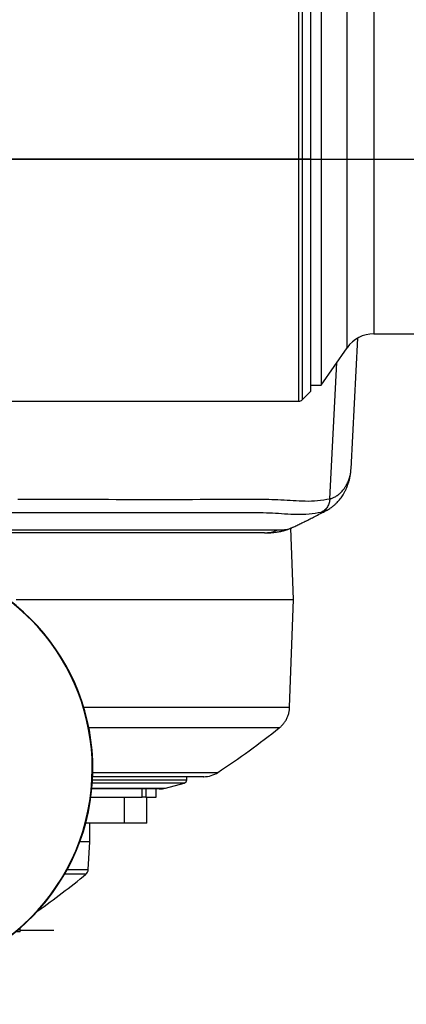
# Model space of a CAD drawing. Extents: x 0 to 16820, y 0 to 11880.
# Tile 42 of 78: x 8348 to 8586, y 5988 to 6594. Entities that reach past the tile are written whole.
import ezdxf

# ---------------------------------------------------------------- set-up
doc = ezdxf.new("R2010")
doc.units = 0
doc.header["$LTSCALE"] = 20
doc.layers.get('0').update_dxf_attribs({"linetype": 'CONTINUOUS'})
doc.styles.add('SLDTEXTSTYLE0', font='TXT', dxfattribs={"width": 0.605})
doc.dimstyles.new('SLDDIMSTYLE0', dxfattribs={"dimtxt": 100, "dimasz": 100, "dimexe": 0, "dimexo": 0.0625, "dimgap": 25, "dimtad": 1, "dimdec": 1, "dimrnd": 1e-09, "dimzin": 12, "dimtxsty": 'SLDTEXTSTYLE0', "dimsah": 1, "dimcen": 0, "dimazin": 3, "dimtfac": 1, "dimtofl": 0, "dimtmove": 0, "dimatfit": 3, "dimtolj": 1, "dimtzin": 12})
doc.dimstyles.new('SLDDIMSTYLE1', dxfattribs={"dimtxt": 100, "dimasz": 100, "dimexe": 0, "dimexo": 0.0625, "dimgap": 25, "dimtad": 1, "dimdec": 4, "dimlfac": 20, "dimzin": 12, "dimtxsty": 'SLDTEXTSTYLE0', "dimsah": 1, "dimcen": 0.09, "dimadec": 1, "dimazin": 3, "dimtfac": 1, "dimtofl": 0, "dimtmove": 0, "dimatfit": 3, "dimtolj": 1, "dimtzin": 12})

# ---------------------------------------------------------------- blocks, each defined once
blk = doc.blocks.new('_D')
at = {"color": 7, "linetype": 'CONTINUOUS'}
blk.add_line((10599.79, 8574.46), (7791.16, 6507.87), dxfattribs=at)
blk.add_solid([(10599.79, 8574.46), (10510.36, 8527.27), (10528.14, 8503.11)], dxfattribs=at)
at = {"color": 7, "linetype": 'CONTINUOUS', "insert": (8954.78, 7524), "char_height": 100, "attachment_point": 1, "rotation": 36.34556, "style": 'SLDTEXTSTYLE0'}
blk.add_mtext('R3487', dxfattribs=at)
blk = doc.blocks.new('_D_1')
at = {"color": 7, "linetype": 'CONTINUOUS'}
for q in [(9232.57, 8882.9), (7791.16, 6507.87)]:
    blk.add_line((8490.54, 7660.25), q, dxfattribs=at)
blk.add_solid([(8490.54, 7660.25), (8555.25, 7737.96), (8529.6, 7753.52)], dxfattribs=at)
at = {"color": 7, "linetype": 'CONTINUOUS', "insert": (8912.41, 8603.77), "char_height": 100, "attachment_point": 1, "rotation": 58.74645, "style": 'SLDTEXTSTYLE0'}
blk.add_mtext('R1348', dxfattribs=at)
blk = doc.blocks.new('_D_2')
at = {"color": 7, "linetype": 'CONTINUOUS'}
for p, q in [((4317.75, 7120.33), (3817.21, 7208.59)), ((7831.16, 6507.87), (11826.43, 6507.87))]:
    blk.add_line(p, q, dxfattribs=at)
blk.add_arc((7791.16, 6507.87), 4005.26, 0, 170, dxfattribs=at)
for points in [[(3846.75, 7203.38), (3880.08, 7298.85), (3850.61, 7304.42)], [(11796.43, 6507.87), (11810.18, 6608.05), (11780.18, 6607.68)]]:
    blk.add_solid(points, dxfattribs=at)
at = {"color": 7, "linetype": 'CONTINUOUS', "insert": (8009.94, 10638.69), "char_height": 100, "attachment_point": 1, "rotation": 355, "style": 'SLDTEXTSTYLE0'}
blk.add_mtext('170°', dxfattribs=at)
blk = doc.blocks.new('_D_3')
at = {"color": 7, "linetype": 'CONTINUOUS'}
for p, q in [((7831.16, 6507.87), (11819.08, 6507.87)), ((4317.75, 5895.41), (3824.45, 5808.43))]:
    blk.add_line(p, q, dxfattribs=at)
blk.add_arc((7791.16, 6507.87), 3997.91, 190, 0, dxfattribs=at)
for points in [[(11789.08, 6507.87), (11772.83, 6408.07), (11802.82, 6407.69)], [(3853.99, 5813.64), (3857.85, 5712.6), (3887.32, 5718.17)]]:
    blk.add_solid(points, dxfattribs=at)
at = {"color": 7, "linetype": 'CONTINUOUS', "insert": (7986.83, 2641.21), "char_height": 100, "attachment_point": 1, "rotation": 5, "style": 'SLDTEXTSTYLE0'}
blk.add_mtext('170°', dxfattribs=at)

msp = doc.modelspace()

# ---------------------------------------------------------------- linework, layer by layer
at = {"color": 8, "linetype": 'CONTINUOUS'}
for p, q in [((8519.9221049, 6507.8716374), (8519.9221049, 6651.7601556)), ((8522.0433747, 6650.763864), (8522.0433747, 6507.8716374)), ((8549.7505938, 6391.8431646), (8549.7505938, 6619.2343852)), ((8566.1336456, 6613.2516361), (8566.1336456, 6400.3716356)), ((8519.9221049, 6507.8716374), (8334.4784056, 6507.8716374)), ((8522.0433747, 6507.8716374), (8519.9221049, 6507.8716374)), ((8519.9221049, 6358.8716334), (8519.9221049, 6507.8716374)), ((8522.0433747, 6507.8716374), (8522.0433747, 6359.7503102)), ((8527.1647249, 6507.8716374), (8522.0433747, 6507.8716374)), ((8539.0701567, 6298.8966203), (8543.3739697, 6382.7363795)), ((8536.8214523, 6291.6692293), (8533.7773238, 6290.4984898)), ((8392.8867851, 6125.9082055), (8450.9147083, 6125.9082055)), ((8392.5193821, 6120.87811), (8437.8140246, 6120.87811)), ((8449.4300758, 6123.9757335), (8392.7688276, 6123.9757335)), ((8423.4139596, 6115.3716243), (8423.4139596, 6120.3716493)), ((8425.764588, 6120.3716493), (8425.764588, 6115.3716243)), ((8388.8260995, 6067.8603149), (8375.6681358, 6067.8603149)), ((8377.2781764, 6070.7347191), (8390.2730023, 6070.7347191)), ((8367.1646987, 6033.3716369), (8367.1646987, 6033.3616233))]:
    msp.add_line(p, q, dxfattribs=at)
at = {"color": 7, "linetype": 'CONTINUOUS'}
for p, q in [((8527.1647249, 6645.3818029), (8527.1647249, 6507.8716374)), ((8533.6657439, 6641.443888), (8533.6657439, 6368.8716388)), ((8527.1647249, 6507.8716374), (8527.1647249, 6364.8716307)), ((8566.1336456, 6400.3716356), (8805.6032335, 6400.3716356)), ((8552.1061693, 6317.2468639), (8556.3279067, 6397.8028617)), ((8533.6657439, 6368.8716388), (8549.7505938, 6391.8431646)), ((8527.1647249, 6368.8716388), (8533.6657439, 6368.8716388)), ((8522.0433747, 6359.7503102), (8527.1647249, 6364.8716307)), ((8065.1811336, 6358.8716334), (8519.9221049, 6358.8716334)), ((8552.0755325, 6316.8436683), (8552.1002089, 6317.2471768)), ((8537.0061074, 6291.7402482), (8536.8214523, 6291.6692293)), ((8498.7355744, 6277.8716332), (8499.7761522, 6277.9863572)), ((8516.6282331, 6236.8716395), (8515.0953208, 6280.7692534)), ((8516.8113981, 6281.629557), (8516.8674265, 6281.6550976)), ((8345.9348355, 6236.8716395), (8516.6282331, 6236.8716395)), ((8514.3135463, 6170.5863571), (8516.6282331, 6236.8716395)), ((8450.9147083, 6125.9082055), (8450.9147083, 6127.8716421)), ((8433.9490806, 6120.3716493), (8392.5600325, 6120.3716493)), ((8423.4931146, 6115.3716243), (8423.4931146, 6120.3716493)), ((8432.1646963, 6115.3716243), (8432.1646963, 6120.3716493)), ((8437.8140246, 6120.87811), (8449.4300758, 6123.9757335)), ((8391.8912088, 6115.3716243), (8423.4139596, 6115.3716243)), ((8412.5600134, 6099.3716514), (8412.5600134, 6115.3716243)), ((8423.4931146, 6115.3716243), (8423.4139596, 6115.3716243)), ((8425.764588, 6115.3716243), (8423.4931146, 6115.3716243)), ((8425.764588, 6115.3716243), (8432.1646963, 6115.3716243)), ((8426.4109408, 6099.3716514), (8426.4109408, 6115.3716243)), ((8412.3289858, 6099.3716514), (8388.6873399, 6099.3716514)), ((8391.1647474, 6087.7499378), (8391.1647474, 6099.3716514)), ((8412.5600134, 6099.3716514), (8412.3289858, 6099.3716514)), ((8426.4109408, 6099.3716514), (8412.5600134, 6099.3716514)), ((8391.1647474, 6087.7499378), (8384.9997793, 6087.7499378)), ((8390.2730023, 6070.7347191), (8391.1647474, 6087.7499378)), ((8348.294643, 6032.3716498), (8345.583347, 6032.3716498)), ((8348.294643, 6032.3716498), (8348.3770763, 6034.7329772)), ((8348.3292137, 6033.3616233), (8367.1646987, 6033.3616233)), ((8348.3295714, 6033.3716369), (8367.1646987, 6033.3716369)), ((8367.1646987, 6033.3716369), (8369.1647326, 6033.3716369)), ((8367.1646987, 6033.3616233), (8369.1647326, 6033.3616233)), ((8369.1647326, 6033.3716369), (8369.1647326, 6033.3616233))]:
    msp.add_line(p, q, dxfattribs=at)
for centre, radius, start, end in [((7791.1647235, 6507.8716374), 3487, 190, 170), ((7791.1647235, 6507.8716374), 1348, 190, 170), ((8566.1336397, 6380.3716374), 20, 90, 145), ((8519.9220828, 6361.8716374), 3, 270, 315), ((8262.9323965, 6132.8776742), 130.0060844, 270.0514433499, 83.0799805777), ((8263.0918748, 6132.8776313), 130.0060415, 270.0514143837, 83.1332053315), ((8262.7790847, 6132.928572), 129.9520852, 359.9748975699, 83.0292751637), ((8262.7982016, 6132.8045973), 129.9329731, 270.0301015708, 0.0295622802), ((8448.9147235, 6125.908194), 2, 284.9314171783, 0), ((8461.3850371, 6143.8717652), 16.0001231, 269.9997931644, 303.3206126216), ((8433.9490684, 6135.3716374), 15, 270, 284.9314171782), ((8096.2559441, 6421.9986846), 459.3596543, 304.9288368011, 309.5616944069), ((8386.2784759, 6070.9440651), 4, 309.561694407, 357)]:
    msp.add_arc(centre, radius, start, end, dxfattribs=at)
for points, knots in [([(8536.8160878, 6291.6193849), (8537.5819157, 6292.0448543), (8539.0296238, 6292.8491547), (8540.8774977, 6294.1973399), (8542.3702956, 6295.4688919), (8543.5590354, 6296.6318418), (8544.5713691, 6297.7380644), (8545.5157423, 6298.8855883), (8546.4083398, 6300.0929169), (8547.1461008, 6301.2069478), (8547.7340346, 6302.1812592), (8548.1792982, 6302.9740842), (8548.568113, 6303.7154577), (8548.9053543, 6304.4008463), (8549.228246, 6305.0978788), (8549.5852163, 6305.9202579), (8550.0123159, 6306.9942905), (8550.504862, 6308.396069), (8551.0196061, 6310.1310315), (8551.5028675, 6312.2020835), (8551.9104321, 6314.6044325), (8552.0376571, 6316.325477), (8552.1053349, 6317.2409928)], [0, 0, 0, 0, 0.077341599, 0.1462052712, 0.206634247, 0.2586570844, 0.3066614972, 0.3550327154, 0.403777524, 0.452898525, 0.4844807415, 0.5136177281, 0.5403116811, 0.5645595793, 0.5863639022, 0.6126044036, 0.6497725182, 0.6978741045, 0.7569208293, 0.8269272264, 0.9079333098, 1, 1, 1, 1]), ([(8516.9050966, 6281.5774328), (8517.7128262, 6281.9720331), (8519.3492086, 6282.7714555), (8521.6706579, 6283.9167963), (8523.6964262, 6284.922704), (8525.3807193, 6285.7644253), (8527.3622484, 6286.7601124), (8529.9611698, 6288.0771043), (8533.343969, 6289.8103362), (8535.7605305, 6291.0744519), (8537.0118295, 6291.7290128)], [0, 0, 0, 0, 0.1307105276, 0.2648069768, 0.3706451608, 0.4486258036, 0.5181176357, 0.6562003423, 0.8219800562, 1, 1, 1, 1]), ([(8498.7355744, 6277.8716332), (8496.9720046, 6277.8716332), (8493.4449123, 6277.8716332), (8476.3990566, 6277.8716332), (8428.7368616, 6277.8716332), (8366.8744592, 6277.8716332), (8317.8471567, 6277.8716332), (8298.5191671, 6277.8716332), (8295.5473938, 6277.8716332), (8294.0615092, 6277.8716332)], [0, 0, 0, 0, 0.0252250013, 0.0504493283, 0.2522424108, 0.7211585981, 0.9556168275, 0.9778084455, 1, 1, 1, 1]), ([(8499.7852718, 6277.9003179), (8500.4722253, 6277.9183829), (8501.7628275, 6277.9523223), (8503.674416, 6278.0955222), (8505.3486943, 6278.2752134), (8506.7823699, 6278.4770033), (8507.8961078, 6278.6683364), (8508.7682893, 6278.8403196), (8509.5778809, 6279.0157177), (8510.5409453, 6279.247155), (8511.7746744, 6279.583346), (8513.2725729, 6280.0589723), (8515.0261344, 6280.7058968), (8516.2454851, 6281.2707642), (8516.8998514, 6281.5739012)], [0, 0, 0, 0, 0.134340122, 0.2523892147, 0.3543347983, 0.4403399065, 0.5105009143, 0.5508973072, 0.5882493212, 0.6396605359, 0.7065399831, 0.7888865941, 0.886705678, 1, 1, 1, 1]), ([(8507.8485285, 6157.8450299), (8507.9121043, 6157.8903459), (8508.5308864, 6158.3314063), (8509.5810959, 6159.3606287), (8510.9578226, 6160.9437625), (8512.1314866, 6162.7378068), (8513.0874176, 6164.6836394), (8513.7806975, 6166.7522663), (8514.2093535, 6168.733601), (8514.2587577, 6170.0249208), (8514.2802273, 6170.5860889)], [0, 0, 0, 0, 0.0158866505, 0.1546245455, 0.2973635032, 0.4426256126, 0.5894832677, 0.7373543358, 0.8858622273, 1, 1, 1, 1]), ([(8469.9886714, 6130.3788221), (8476.5174903, 6134.8022895), (8489.432107, 6143.5523233), (8501.7554507, 6153.1169161), (8507.8488861, 6157.8462518)], [0, 0, 0, 0, 0.50553717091, 1, 1, 1, 1]), ([(8461.3060628, 6127.8716421), (8461.3286424, 6127.8716421), (8461.4356397, 6127.8716421), (8460.8085301, 6127.8716421), (8459.4135082, 6127.8716421), (8457.2029303, 6127.8716421), (8454.2774656, 6127.8716421), (8450.5678237, 6127.8716421), (8446.0425613, 6127.8716421), (8440.7175829, 6127.8716421), (8434.2169596, 6127.8716421), (8426.4393482, 6127.8716421), (8417.2993804, 6127.8716421), (8407.2062269, 6127.8716421), (8399.0541312, 6127.8716421), (8394.0541225, 6127.8716421), (8392.954198, 6127.8716421)], [0, 0, 0, 0, 0.0203184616, 0.0962826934, 0.172498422, 0.2448888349, 0.3174981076, 0.3916614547, 0.4660584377, 0.5420182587, 0.6182297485, 0.7082874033, 0.7975154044, 0.8871583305, 0.9751765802, 1, 1, 1, 1])]:
    msp.add_open_spline(points, degree=3, knots=knots, dxfattribs=at)
at = {"color": 8, "linetype": 'CONTINUOUS'}
for points, knots in [([(8539.0701567, 6298.8966203), (8539.6841304, 6299.0695826), (8540.9705982, 6299.431993), (8542.7992072, 6300.3762786), (8544.6163188, 6301.6299523), (8546.3172304, 6303.1895715), (8547.7366056, 6304.8623055), (8548.981084, 6306.6994541), (8550.0760958, 6308.7398198), (8551.051524, 6311.1930501), (8551.7200872, 6313.7842364), (8552.0107683, 6315.707942), (8552.0679339, 6316.7104152), (8552.0755325, 6316.8436683)], [0, 0, 0, 0, 0.0775208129, 0.1624304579, 0.2547902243, 0.3546481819, 0.4545892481, 0.5348146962, 0.6383492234, 0.7516171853, 0.874635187, 0.9833359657, 1, 1, 1, 1]), ([(8346.8535219, 6298.5812968), (8360.7957747, 6298.5915127), (8399.8015119, 6298.6200933), (8451.3226136, 6298.3404496), (8491.450191, 6298.863984), (8508.9715825, 6298.3981522), (8516.4620708, 6297.8182718), (8523.9634209, 6297.4558602), (8531.4871506, 6297.5319285), (8536.5426136, 6298.4417456), (8539.0701567, 6298.8966203)], [0, 0, 0, 0, 0.2176069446, 0.60879109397, 0.80438305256, 0.84350920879, 0.88264454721, 0.92177478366, 0.96089030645, 1, 1, 1, 1]), ([(8539.0701567, 6298.8966203), (8538.9711827, 6298.0404857), (8538.7697111, 6296.297737), (8537.6256548, 6293.9020868), (8535.9653712, 6291.8480331), (8534.4981265, 6290.9430663), (8533.7773238, 6290.4984898)], [0, 0, 0, 0, 0.24562741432, 0.49999948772, 0.75436836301, 1, 1, 1, 1]), ([(8533.7773238, 6290.4984898), (8531.2635013, 6290.0513902), (8526.2354751, 6289.1571231), (8518.7219728, 6289.087902), (8511.217885, 6289.4507358), (8503.7157342, 6290.0266387), (8486.1696749, 6290.491108), (8461.4340851, 6290.1259217), (8409.8788517, 6290.2742964), (8370.861437, 6290.2366692), (8341.5106212, 6290.2083642)], [0, 0, 0, 0, 0.0391273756, 0.0782606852, 0.1174080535, 0.156560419, 0.1957038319, 0.3913973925, 0.5421792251, 1, 1, 1, 1]), ([(8289.4136583, 6279.581765), (8290.0893368, 6279.5880937), (8292.0968653, 6279.6068974), (8294.4673019, 6279.657472), (8296.8635966, 6279.7086036), (8301.3541438, 6279.73836), (8307.9226892, 6279.6889033), (8326.2305922, 6279.6944322), (8353.0941424, 6279.6905016), (8399.0843138, 6279.6950541), (8439.5137253, 6279.6772233), (8475.9823574, 6279.7067236), (8491.2071342, 6279.6748236), (8501.7594659, 6279.7040928), (8505.20095, 6279.7000071), (8506.9216763, 6279.6979642)], [0, 0, 0, 0, 0.0043267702, 0.0128553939, 0.0214153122, 0.0299535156, 0.0731616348, 0.1163700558, 0.2891503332, 0.4459633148, 0.7595891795, 0.8557449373, 0.9519005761, 0.9759505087, 1, 1, 1, 1]), ([(8499.7761522, 6277.9863572), (8500.8362917, 6278.0535766), (8503.3068798, 6278.2102272), (8505.6079848, 6279.15729), (8506.9216763, 6279.6979642)], [0, 0, 0, 0, 0.4291040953, 1, 1, 1, 1]), ([(8506.9216763, 6279.6979642), (8508.3157791, 6279.724662), (8511.1125791, 6279.778222), (8514.4592403, 6280.4511926), (8516.1632933, 6281.3048749), (8516.8113981, 6281.629557)], [0, 0, 0, 0, 0.38113905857, 0.76462775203, 1, 1, 1, 1]), ([(8387.3518978, 6170.5908573), (8390.6344493, 6170.5909875), (8398.4130674, 6170.591296), (8409.5673683, 6170.5914827), (8420.9429089, 6170.5919536), (8431.0053841, 6170.5926033), (8440.273036, 6170.5936529), (8448.6989917, 6170.5936293), (8457.2357125, 6170.5892983), (8465.7527224, 6170.5899517), (8473.9221017, 6170.5945458), (8481.206925, 6170.5871479), (8487.4605551, 6170.5824695), (8492.9378246, 6170.5913322), (8497.6328493, 6170.5935004), (8501.990326, 6170.5951482), (8505.9555289, 6170.5924768), (8509.3674139, 6170.5898214), (8512.0194121, 6170.5917665), (8513.67222, 6170.5912193), (8514.4083156, 6170.5897314), (8514.2540397, 6170.5894711), (8514.2277752, 6170.5894268)], [0, 0, 0, 0, 0.0421073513, 0.0997812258, 0.1509709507, 0.202282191, 0.2484407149, 0.2946883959, 0.3397468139, 0.39554366, 0.4514982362, 0.5030181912, 0.5546617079, 0.6018486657, 0.649130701, 0.6948820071, 0.7497012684, 0.807186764, 0.8648446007, 0.9260209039, 0.9874055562, 1, 1, 1, 1]), ([(8507.8401242, 6157.8578151), (8507.8387097, 6157.8579456), (8507.8352353, 6157.8582664), (8507.3881747, 6157.8590222), (8506.3300753, 6157.8599823), (8504.1809557, 6157.8584932), (8500.4659417, 6157.8597958), (8495.8767918, 6157.8639711), (8490.6950844, 6157.8614755), (8485.1460549, 6157.8555226), (8479.0353855, 6157.8496151), (8472.6379467, 6157.8593569), (8465.8528763, 6157.8627853), (8458.8334597, 6157.8577958), (8450.9186734, 6157.8590398), (8441.8816203, 6157.8631943), (8431.4951612, 6157.8615774), (8420.0589871, 6157.8600283), (8407.6492527, 6157.8597307), (8397.6971696, 6157.859733), (8391.772521, 6157.8593311), (8390.5111228, 6157.8592456)], [0, 0, 0, 0, 0.0268430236, 0.0659334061, 0.1050242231, 0.1762409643, 0.2477666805, 0.3149925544, 0.3725187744, 0.4302081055, 0.4833248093, 0.5365686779, 0.5852176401, 0.6339653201, 0.681134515, 0.7376799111, 0.7969761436, 0.856449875, 0.9195539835, 0.9828724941, 1, 1, 1, 1]), ([(8392.9279123, 6130.5350161), (8395.1183893, 6130.5350375), (8400.2605499, 6130.5350876), (8407.8715899, 6130.535646), (8415.817258, 6130.5360622), (8424.4826481, 6130.5361114), (8433.5312096, 6130.535721), (8441.3589872, 6130.5350787), (8447.2985274, 6130.5344463), (8451.728968, 6130.5346633), (8455.7222797, 6130.5352143), (8459.1555025, 6130.5354658), (8462.0630319, 6130.5354955), (8464.4830752, 6130.5353295), (8466.4890713, 6130.5352482), (8468.1885692, 6130.5352013), (8469.4438257, 6130.5353051), (8470.1577534, 6130.5354516), (8470.154782, 6130.5355238), (8470.1535975, 6130.5355525)], [0, 0, 0, 0, 0.0450392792, 0.1057300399, 0.166845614, 0.2281049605, 0.3185825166, 0.409527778, 0.4644624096, 0.5195035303, 0.5748610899, 0.6303251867, 0.6812733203, 0.7323039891, 0.7835894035, 0.8349598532, 0.8968445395, 0.9588782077, 1, 1, 1, 1])]:
    msp.add_open_spline(points, degree=3, knots=knots, dxfattribs=at)

# ---------------------------------------------------------------- dimensions: what is measured, and where the dimension line sits
at = {"color": 7, "linetype": 'CONTINUOUS'}
for base, line1, line2, picture, middle in [((8140.2463275, 10497.8926284), ((6833.3630896, 6507.8716374), (7791.1647235, 6507.8716374)), ((4357.1400888, 7113.3828329), (6463.6438724, 6741.9493809)), '_D_2', (8140.2463275, 10497.8926284)), ((8139.6056329, 2525.1738183), ((4357.1400888, 5902.3604418), (6463.6438724, 6273.7938939)), ((6833.3630896, 6507.8716374), (7791.1647235, 6507.8716374)), '_D_3', (8139.6056329, 2525.1738183))]:
    dim = msp.add_angular_dim_2l(base=base, line1=line1, line2=line2, dimstyle='SLDDIMSTYLE1', dxfattribs=at)
    dim.commit()
    dim.dimension.update_dxf_attribs({"geometry": picture, "text_midpoint": middle, "dimtype": 162})
for mpoint, picture, middle in [((8490.5424676, 7660.2495143), '_D_1', (9128.1680713, 8710.8770973)), ((10599.7943733, 8574.4554102), '_D', (9195.4797484, 7541.1637238))]:
    dim = msp.add_radius_dim(center=(7791.1647235, 6507.8716374), mpoint=mpoint, dimstyle='SLDDIMSTYLE0', dxfattribs=at)
    dim.commit()
    dim.dimension.update_dxf_attribs({"geometry": picture, "text_midpoint": middle, "dimtype": 164})

doc.saveas('drawing.dxf')
